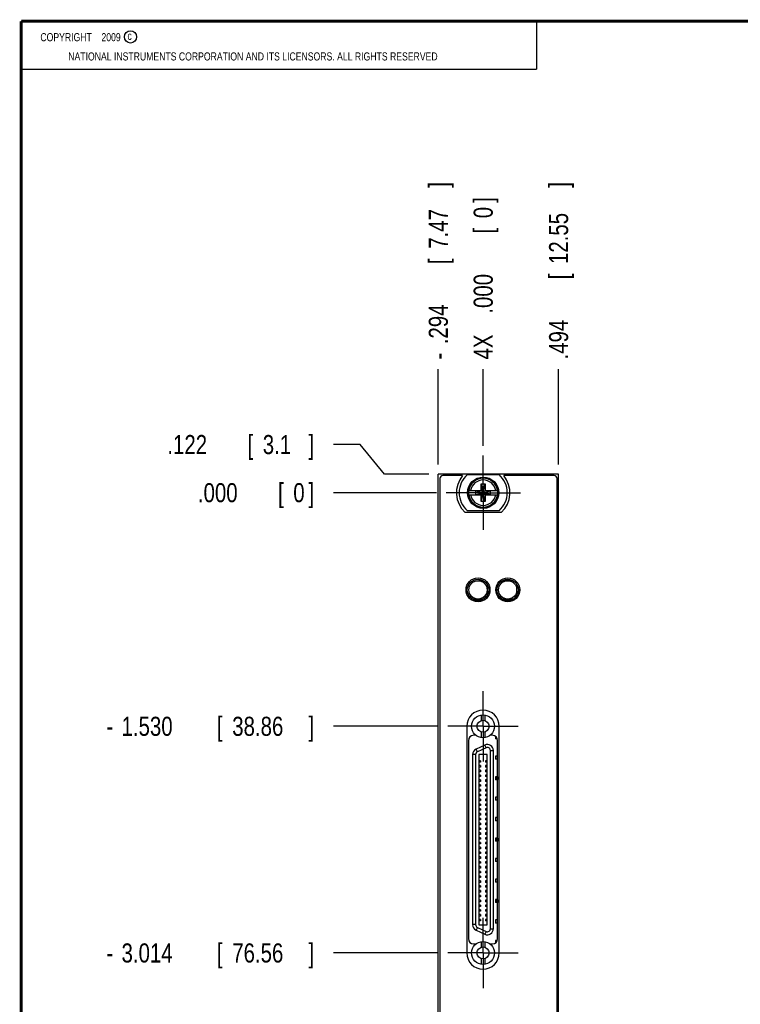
# Model space of a CAD drawing. Header units: inches. Extents: x 0.2 to 16.8, y 0.1 to 10.8.
# Tile 2 of 11: x 0.2 to 5, y 4.3 to 10.8. Entities that reach past the tile are written whole.
import ezdxf

# ---------------------------------------------------------------- set-up
doc = ezdxf.new("R2010")
doc.units = ezdxf.units.IN
doc.header["$LTSCALE"] = 0.935
doc.header["$MEASUREMENT"] = 0
doc.linetypes.add('CENTER', pattern=[0.6, 0.375, -0.075, 0.075, -0.075])
doc.layers.get('0').update_dxf_attribs({"linetype": 'CONTINUOUS'})
doc.layers.add('DEFAULT_1', color=7, linetype='CENTER')
doc.layers.add('DIMENSIONS', color=7, linetype='CONTINUOUS')
doc.styles.get("Standard").update_dxf_attribs({"font": 'txt', "width": 0.8})
doc.dimstyles.new('DIMSTYLE_2', dxfattribs={"dimtxt": 0.125, "dimasz": 0.18, "dimexe": 0.18, "dimexo": 0.0625, "dimgap": 0.09, "dimtad": 0, "dimtih": 1, "dimtoh": 1, "dimdec": 3, "dimzin": 4, "dimdsep": 46, "dimtxsty": 'STANDARD', "dimblk": '_FILLED', "dimblk1": '_FILLED', "dimblk2": '_FILLED', "dimcen": 0.09, "dimadec": 0, "dimazin": 0, "dimtp": 0.005, "dimtm": 0.005, "dimtfac": 1, "dimtdec": 3, "dimtofl": 0, "dimtmove": 0, "dimatfit": 3, "dimldrblk": '_FILLED', "dimfxl": 1, "dimtolj": 1, "dimtzin": 4, "dimarcsym": 0})

# ---------------------------------------------------------------- blocks, each defined once
blk = doc.blocks.new('*D5')
at = {"layer": 'DIMENSIONS', "color": 2, "linetype": 'CONTINUOUS'}
blk.add_line((2.9816, 6.1417), (2.2948, 6.1417), dxfattribs=at)
at = {"layer": 'DIMENSIONS', "color": 2, "linetype": 'CONTINUOUS', "width": 0.8}
for s, p in [('1.530', (0.9073, 6.0792)), ('[', (1.5323, 6.0792)), ('38.86', (1.6323, 6.0792)), (']', (2.1323, 6.0792)), ('-', (0.8073, 6.0792))]:
    blk.add_text(s, height=0.125, dxfattribs=at).set_placement(p)
blk = doc.blocks.new('_FILLED')
at = {"color": 0, "linetype": 'BYBLOCK'}
blk.add_solid([(0, 0), (-1, 0.174), (-1, -0.174)], dxfattribs=at)
blk = doc.blocks.new('*D6')
at = {"layer": 'DIMENSIONS', "color": 2, "linetype": 'CONTINUOUS'}
blk.add_line((2.9816, 4.6575), (2.2948, 4.6575), dxfattribs=at)
at = {"layer": 'DIMENSIONS', "color": 2, "linetype": 'CONTINUOUS', "width": 0.8}
for s, p in [('3.014', (0.9073, 4.595)), ('[', (1.5323, 4.595)), ('76.56', (1.6323, 4.595)), (']', (2.1323, 4.595)), ('-', (0.8073, 4.595))]:
    blk.add_text(s, height=0.125, dxfattribs=at).set_placement(p)
blk = doc.blocks.new('*D7')
at = {"layer": 'DIMENSIONS', "color": 2, "linetype": 'CONTINUOUS'}
for p, q in [((2.4713, 7.9866), (2.2948, 7.9866)), ((2.6293, 7.7935), (2.4713, 7.9866)), ((2.9198, 7.7935), (2.6293, 7.7935))]:
    blk.add_line(p, q, dxfattribs=at)
at = {"layer": 'DIMENSIONS', "color": 2, "linetype": 'CONTINUOUS', "width": 0.8}
for s, p in [('.122', (1.2073, 7.9241)), ('[', (1.7323, 7.9241)), ('3.1', (1.8323, 7.9241)), (']', (2.1323, 7.9241))]:
    blk.add_text(s, height=0.125, dxfattribs=at).set_placement(p)
blk = doc.blocks.new('*D8')
at = {"layer": 'DIMENSIONS', "color": 2, "linetype": 'CONTINUOUS'}
blk.add_line((2.9798, 2.8506), (2.2948, 2.8506), dxfattribs=at)
at = {"layer": 'DIMENSIONS', "color": 2, "linetype": 'CONTINUOUS', "width": 0.8}
for s, p in [('4.821', (0.8073, 2.7881)), ('[', (1.4323, 2.7881)), ('122.45', (1.5323, 2.7881)), (']', (2.1323, 2.7881)), ('-', (0.7073, 2.7881))]:
    blk.add_text(s, height=0.125, dxfattribs=at).set_placement(p)
blk = doc.blocks.new('*D9')
at = {"layer": 'DIMENSIONS', "color": 2, "linetype": 'CONTINUOUS'}
blk.add_line((2.9703, 7.6715), (2.2948, 7.6715), dxfattribs=at)
at = {"layer": 'DIMENSIONS', "color": 2, "linetype": 'CONTINUOUS', "width": 0.8}
for s, p in [('[', (1.9323, 7.609)), (']', (2.1323, 7.609)), ('.000', (1.4073, 7.609)), ('0', (2.0323, 7.609))]:
    blk.add_text(s, height=0.125, dxfattribs=at).set_placement(p)
blk = doc.blocks.new('*D10')
at = {"layer": 'DIMENSIONS', "color": 2, "linetype": 'CONTINUOUS'}
blk.add_line((3.7703, 7.856), (3.7703, 8.481), dxfattribs=at)
at = {"layer": 'DIMENSIONS', "color": 2, "linetype": 'CONTINUOUS', "width": 0.8}
for s, p in [(']', (3.8328, 9.6685)), ('12.55', (3.8328, 9.1685)), ('[', (3.8328, 9.0685)), ('.494', (3.8328, 8.5435))]:
    blk.add_text(s, height=0.125, rotation=90, dxfattribs=at).set_placement(p)
blk = doc.blocks.new('*D11')
at = {"layer": 'DIMENSIONS', "color": 2, "linetype": 'CONTINUOUS'}
blk.add_line((2.9823, 7.856), (2.9823, 8.481), dxfattribs=at)
at = {"layer": 'DIMENSIONS', "color": 2, "linetype": 'CONTINUOUS', "width": 0.8}
for s, p in [(']', (3.0448, 9.6685)), ('7.47', (3.0448, 9.2685)), ('[', (3.0448, 9.1685)), ('.294', (3.0448, 8.6435)), ('-', (3.0448, 8.5435))]:
    blk.add_text(s, height=0.125, rotation=90, dxfattribs=at).set_placement(p)
blk = doc.blocks.new('*D12')
at = {"layer": 'DIMENSIONS', "color": 2, "linetype": 'CONTINUOUS'}
blk.add_line((3.2763, 7.9775), (3.2763, 8.481), dxfattribs=at)
at = {"layer": 'DIMENSIONS', "color": 2, "linetype": 'CONTINUOUS', "width": 0.8}
for s, p in [(']', (3.3388, 9.5685)), ('0', (3.3388, 9.4685)), ('[', (3.3388, 9.3685)), ('.000', (3.3388, 8.8435)), ('4X ', (3.3388, 8.5435))]:
    blk.add_text(s, height=0.125, rotation=90, dxfattribs=at).set_placement(p)

msp = doc.modelspace()

# ---------------------------------------------------------------- linework, layer by layer
at = {"color": 2, "linetype": 'CONTINUOUS'}
for p, q in [((0.25, 10.7586), (3.625, 10.7586)), ((0.25, 10.7586), (0.25, 10.4456)), ((3.625, 10.7586), (3.625, 10.4456)), ((0.25, 10.4456), (3.625, 10.4456))]:
    msp.add_line(p, q, dxfattribs=at)
at = {"color": 7, "linetype": 'CONTINUOUS'}
for p, q in [((2.9823, 2.6556), (2.9823, 7.7935)), ((3.7703, 7.7935), (2.9823, 7.7935)), ((2.9923, 7.7635), (2.9923, 3.6935)), ((3.1418, 7.7835), (3.0123, 7.7835)), ((3.1725, 7.79), (3.38, 7.79)), ((3.7403, 7.7835), (3.4107, 7.7835)), ((3.7603, 3.6935), (3.7603, 7.7635)), ((3.7703, 2.6556), (3.7703, 7.7935)), ((3.1816, 7.6853), (3.2645, 7.6853)), ((3.2277, 7.6598), (3.2277, 7.6832)), ((3.2277, 7.6598), (3.3248, 7.6832)), ((3.2645, 7.6832), (3.2277, 7.6832)), ((3.2277, 7.6832), (3.3248, 7.6598)), ((3.2625, 7.6144), (3.29, 7.7286)), ((3.2625, 7.6853), (3.2625, 7.7286)), ((3.29, 7.6144), (3.2625, 7.7286)), ((3.2625, 7.7286), (3.29, 7.7286)), ((3.2645, 7.6853), (3.2645, 7.6832)), ((3.2645, 7.6598), (3.288, 7.6832)), ((3.288, 7.6598), (3.2645, 7.6832)), ((3.288, 7.6853), (3.288, 7.6832)), ((3.288, 7.6853), (3.3709, 7.6853)), ((3.3248, 7.6832), (3.288, 7.6832)), ((3.29, 7.7286), (3.29, 7.6853)), ((3.3248, 7.6598), (3.3248, 7.6832)), ((3.1816, 7.6578), (3.2645, 7.6578)), ((3.2277, 7.6598), (3.2645, 7.6598)), ((3.2625, 7.6144), (3.2625, 7.6578)), ((3.29, 7.6144), (3.2625, 7.6144)), ((3.2645, 7.6578), (3.2645, 7.6598)), ((3.288, 7.6578), (3.288, 7.6598)), ((3.288, 7.6598), (3.3248, 7.6598)), ((3.288, 7.6578), (3.3709, 7.6578)), ((3.29, 7.6578), (3.29, 7.6144)), ((3.38, 7.553), (3.1725, 7.553)), ((3.3945, 7.5425), (3.158, 7.5425)), ((3.2493, 7.104), (3.2493, 7.095)), ((3.2777, 7.095), (3.2493, 7.095)), ((3.4727, 7.095), (3.4018, 7.095)), ((3.3023, 7.0698), (3.3023, 7.0002)), ((3.4973, 7.0002), (3.4973, 7.0698)), ((3.2777, 6.975), (3.2068, 6.975)), ((3.4727, 6.975), (3.4018, 6.975)), ((3.2623, 6.2154), (3.2623, 6.179)), ((3.2878, 6.2154), (3.2878, 6.179)), ((3.1691, 6.1417), (3.1691, 4.6575)), ((3.3811, 4.6575), (3.3811, 6.1417)), ((3.2281, 6.0826), (3.2141, 6.0826)), ((3.2281, 6.0838), (3.2281, 6.0826)), ((3.2623, 6.1045), (3.2623, 6.068)), ((3.2878, 6.1045), (3.2878, 6.068)), ((3.3221, 6.0826), (3.3221, 6.0838)), ((3.3361, 6.0826), (3.3221, 6.0826)), ((3.3561, 6.0762), (3.3561, 6.0597)), ((3.1791, 6.0476), (3.1791, 4.7516)), ((3.2872, 6.019), (3.2297, 5.9922)), ((3.3687, 6.0597), (3.3561, 6.0597)), ((3.3711, 4.7516), (3.3711, 6.0476)), ((3.2069, 5.9565), (3.2069, 4.8428)), ((3.2485, 5.9567), (3.2485, 4.8425)), ((3.3016, 5.9567), (3.2485, 5.9567)), ((3.3016, 4.8425), (3.3016, 5.9567)), ((3.3432, 4.816), (3.3432, 5.9833)), ((3.3561, 5.9457), (3.3561, 5.9256)), ((3.3711, 5.9457), (3.3561, 5.9457)), ((3.2593, 5.9163), (3.2485, 5.9163)), ((3.2593, 5.9065), (3.2485, 5.9065)), ((3.2593, 5.8849), (3.2485, 5.8849)), ((3.2593, 5.875), (3.2485, 5.875)), ((3.2593, 5.9163), (3.2593, 5.9065)), ((3.2593, 5.8849), (3.2593, 5.875)), ((3.2908, 5.9163), (3.2908, 5.9065)), ((3.3016, 5.9163), (3.2908, 5.9163)), ((3.3016, 5.9065), (3.2908, 5.9065)), ((3.2908, 5.8849), (3.2908, 5.875)), ((3.3016, 5.8849), (3.2908, 5.8849)), ((3.3016, 5.875), (3.2908, 5.875)), ((3.3711, 5.9256), (3.3561, 5.9256)), ((3.2593, 5.8534), (3.2485, 5.8534)), ((3.2593, 5.8435), (3.2485, 5.8435)), ((3.2593, 5.8219), (3.2485, 5.8219)), ((3.2593, 5.812), (3.2485, 5.812)), ((3.2593, 5.8534), (3.2593, 5.8435)), ((3.2593, 5.8219), (3.2593, 5.812)), ((3.2908, 5.8534), (3.2908, 5.8435)), ((3.3016, 5.8534), (3.2908, 5.8534)), ((3.3016, 5.8435), (3.2908, 5.8435)), ((3.2908, 5.8219), (3.2908, 5.812)), ((3.3016, 5.8219), (3.2908, 5.8219)), ((3.3016, 5.812), (3.2908, 5.812)), ((3.3561, 5.8117), (3.3561, 5.7916)), ((3.3711, 5.8117), (3.3561, 5.8117)), ((3.3577, 5.8117), (3.3577, 5.7916)), ((3.363, 5.8117), (3.363, 5.7933)), ((3.3705, 5.8117), (3.3705, 5.7933)), ((3.2593, 5.7904), (3.2485, 5.7904)), ((3.2593, 5.7805), (3.2485, 5.7805)), ((3.2593, 5.7589), (3.2485, 5.7589)), ((3.2593, 5.749), (3.2485, 5.749)), ((3.2593, 5.7904), (3.2593, 5.7805)), ((3.2593, 5.7589), (3.2593, 5.749)), ((3.2908, 5.7904), (3.2908, 5.7805)), ((3.3016, 5.7904), (3.2908, 5.7904)), ((3.3016, 5.7805), (3.2908, 5.7805)), ((3.2908, 5.7589), (3.2908, 5.749)), ((3.3016, 5.7589), (3.2908, 5.7589)), ((3.3016, 5.749), (3.2908, 5.749)), ((3.3711, 5.7916), (3.3561, 5.7916)), ((3.3705, 5.7933), (3.3577, 5.7933)), ((3.2593, 5.7274), (3.2485, 5.7274)), ((3.2593, 5.7175), (3.2485, 5.7175)), ((3.2593, 5.6959), (3.2485, 5.6959)), ((3.2593, 5.686), (3.2485, 5.686)), ((3.2593, 5.7274), (3.2593, 5.7175)), ((3.2593, 5.6959), (3.2593, 5.686)), ((3.2908, 5.7274), (3.2908, 5.7175)), ((3.3016, 5.7274), (3.2908, 5.7274)), ((3.3016, 5.7175), (3.2908, 5.7175)), ((3.2908, 5.6959), (3.2908, 5.686)), ((3.3016, 5.6959), (3.2908, 5.6959)), ((3.3016, 5.686), (3.2908, 5.686)), ((3.3561, 5.6777), (3.3561, 5.6576)), ((3.3711, 5.6777), (3.3561, 5.6777)), ((3.2593, 5.6644), (3.2485, 5.6644)), ((3.2593, 5.6545), (3.2485, 5.6545)), ((3.2593, 5.6329), (3.2485, 5.6329)), ((3.2593, 5.623), (3.2485, 5.623)), ((3.2593, 5.6644), (3.2593, 5.6545)), ((3.2593, 5.6329), (3.2593, 5.623)), ((3.2908, 5.6644), (3.2908, 5.6545)), ((3.3016, 5.6644), (3.2908, 5.6644)), ((3.3016, 5.6545), (3.2908, 5.6545)), ((3.2908, 5.6329), (3.2908, 5.623)), ((3.3016, 5.6329), (3.2908, 5.6329)), ((3.3016, 5.623), (3.2908, 5.623)), ((3.3711, 5.6576), (3.3561, 5.6576)), ((3.2593, 5.6014), (3.2485, 5.6014)), ((3.2593, 5.5915), (3.2485, 5.5915)), ((3.2593, 5.5699), (3.2485, 5.5699)), ((3.2593, 5.5601), (3.2485, 5.5601)), ((3.2593, 5.6014), (3.2593, 5.5915)), ((3.2593, 5.5699), (3.2593, 5.5601)), ((3.2908, 5.6014), (3.2908, 5.5915)), ((3.3016, 5.6014), (3.2908, 5.6014)), ((3.3016, 5.5915), (3.2908, 5.5915)), ((3.2908, 5.5699), (3.2908, 5.5601)), ((3.3016, 5.5699), (3.2908, 5.5699)), ((3.3016, 5.5601), (3.2908, 5.5601)), ((3.2593, 5.5384), (3.2485, 5.5384)), ((3.2593, 5.5286), (3.2485, 5.5286)), ((3.2593, 5.5069), (3.2485, 5.5069)), ((3.2593, 5.4971), (3.2485, 5.4971)), ((3.2593, 5.5384), (3.2593, 5.5286)), ((3.2593, 5.5069), (3.2593, 5.4971)), ((3.2908, 5.5384), (3.2908, 5.5286)), ((3.3016, 5.5384), (3.2908, 5.5384)), ((3.3016, 5.5286), (3.2908, 5.5286)), ((3.2908, 5.5069), (3.2908, 5.4971)), ((3.3016, 5.5069), (3.2908, 5.5069)), ((3.3016, 5.4971), (3.2908, 5.4971)), ((3.3561, 5.5437), (3.3561, 5.5236)), ((3.3711, 5.5437), (3.3561, 5.5437)), ((3.3711, 5.5236), (3.3561, 5.5236)), ((3.2593, 5.4754), (3.2485, 5.4754)), ((3.2593, 5.4656), (3.2485, 5.4656)), ((3.2593, 5.4439), (3.2485, 5.4439)), ((3.2593, 5.4341), (3.2485, 5.4341)), ((3.2593, 5.4754), (3.2593, 5.4656)), ((3.2593, 5.4439), (3.2593, 5.4341)), ((3.2908, 5.4754), (3.2908, 5.4656)), ((3.3016, 5.4754), (3.2908, 5.4754)), ((3.3016, 5.4656), (3.2908, 5.4656)), ((3.2908, 5.4439), (3.2908, 5.4341)), ((3.3016, 5.4439), (3.2908, 5.4439)), ((3.3016, 5.4341), (3.2908, 5.4341)), ((3.2593, 5.4124), (3.2485, 5.4124)), ((3.2593, 5.4026), (3.2485, 5.4026)), ((3.2593, 5.3809), (3.2485, 5.3809)), ((3.2593, 5.3711), (3.2485, 5.3711)), ((3.2593, 5.4124), (3.2593, 5.4026)), ((3.2593, 5.3809), (3.2593, 5.3711)), ((3.2908, 5.4124), (3.2908, 5.4026)), ((3.3016, 5.4124), (3.2908, 5.4124)), ((3.3016, 5.4026), (3.2908, 5.4026)), ((3.2908, 5.3809), (3.2908, 5.3711)), ((3.3016, 5.3809), (3.2908, 5.3809)), ((3.3016, 5.3711), (3.2908, 5.3711)), ((3.3561, 5.4097), (3.3561, 5.3896)), ((3.3711, 5.4097), (3.3561, 5.4097)), ((3.3711, 5.3896), (3.3561, 5.3896)), ((3.3577, 5.4097), (3.3577, 5.3896)), ((3.363, 5.4097), (3.363, 5.3896)), ((3.3705, 5.4097), (3.3705, 5.3896)), ((3.2593, 5.3494), (3.2485, 5.3494)), ((3.2593, 5.3396), (3.2485, 5.3396)), ((3.2593, 5.3179), (3.2485, 5.3179)), ((3.2593, 5.3081), (3.2485, 5.3081)), ((3.2593, 5.3494), (3.2593, 5.3396)), ((3.2593, 5.3179), (3.2593, 5.3081)), ((3.2908, 5.3494), (3.2908, 5.3396)), ((3.3016, 5.3494), (3.2908, 5.3494)), ((3.3016, 5.3396), (3.2908, 5.3396)), ((3.2908, 5.3179), (3.2908, 5.3081)), ((3.3016, 5.3179), (3.2908, 5.3179)), ((3.3016, 5.3081), (3.2908, 5.3081)), ((3.2593, 5.2864), (3.2485, 5.2864)), ((3.2593, 5.2766), (3.2485, 5.2766)), ((3.2593, 5.2549), (3.2485, 5.2549)), ((3.2593, 5.2451), (3.2485, 5.2451)), ((3.2593, 5.2234), (3.2485, 5.2234)), ((3.2593, 5.2864), (3.2593, 5.2766)), ((3.2593, 5.2549), (3.2593, 5.2451)), ((3.2593, 5.2234), (3.2593, 5.2136)), ((3.2908, 5.2864), (3.2908, 5.2766)), ((3.3016, 5.2864), (3.2908, 5.2864)), ((3.3016, 5.2766), (3.2908, 5.2766)), ((3.2908, 5.2549), (3.2908, 5.2451)), ((3.3016, 5.2549), (3.2908, 5.2549)), ((3.3016, 5.2451), (3.2908, 5.2451)), ((3.2908, 5.2234), (3.2908, 5.2136)), ((3.3016, 5.2234), (3.2908, 5.2234)), ((3.3561, 5.2756), (3.3561, 5.2556)), ((3.3711, 5.2756), (3.3561, 5.2756)), ((3.3711, 5.2556), (3.3561, 5.2556)), ((3.2593, 5.2136), (3.2485, 5.2136)), ((3.2593, 5.1919), (3.2485, 5.1919)), ((3.2593, 5.1821), (3.2485, 5.1821)), ((3.2593, 5.1604), (3.2485, 5.1604)), ((3.2593, 5.1919), (3.2593, 5.1821)), ((3.2593, 5.1604), (3.2593, 5.1506)), ((3.3016, 5.2136), (3.2908, 5.2136)), ((3.2908, 5.1919), (3.2908, 5.1821)), ((3.3016, 5.1919), (3.2908, 5.1919)), ((3.3016, 5.1821), (3.2908, 5.1821)), ((3.2908, 5.1604), (3.2908, 5.1506)), ((3.3016, 5.1604), (3.2908, 5.1604)), ((3.2593, 5.1506), (3.2485, 5.1506)), ((3.2593, 5.1289), (3.2485, 5.1289)), ((3.2593, 5.1191), (3.2485, 5.1191)), ((3.2593, 5.0975), (3.2485, 5.0975)), ((3.2593, 5.1289), (3.2593, 5.1191)), ((3.2593, 5.0975), (3.2593, 5.0876)), ((3.3016, 5.1506), (3.2908, 5.1506)), ((3.2908, 5.1289), (3.2908, 5.1191)), ((3.3016, 5.1289), (3.2908, 5.1289)), ((3.3016, 5.1191), (3.2908, 5.1191)), ((3.2908, 5.0975), (3.2908, 5.0876)), ((3.3016, 5.0975), (3.2908, 5.0975)), ((3.3561, 5.1416), (3.3561, 5.1215)), ((3.3711, 5.1416), (3.3561, 5.1416)), ((3.3711, 5.1215), (3.3561, 5.1215)), ((3.2593, 5.0876), (3.2485, 5.0876)), ((3.2593, 5.066), (3.2485, 5.066)), ((3.2593, 5.0561), (3.2485, 5.0561)), ((3.2593, 5.0345), (3.2485, 5.0345)), ((3.2593, 5.066), (3.2593, 5.0561)), ((3.2593, 5.0345), (3.2593, 5.0246)), ((3.3016, 5.0876), (3.2908, 5.0876)), ((3.3016, 5.066), (3.2908, 5.066)), ((3.2908, 5.066), (3.2908, 5.0561)), ((3.3016, 5.0561), (3.2908, 5.0561)), ((3.3016, 5.0345), (3.2908, 5.0345)), ((3.2908, 5.0345), (3.2908, 5.0246)), ((3.2593, 5.0246), (3.2485, 5.0246)), ((3.2593, 5.003), (3.2485, 5.003)), ((3.2593, 4.9931), (3.2485, 4.9931)), ((3.2593, 4.9715), (3.2485, 4.9715)), ((3.2593, 5.003), (3.2593, 4.9931)), ((3.2593, 4.9715), (3.2593, 4.9616)), ((3.3016, 5.0246), (3.2908, 5.0246)), ((3.3016, 5.003), (3.2908, 5.003)), ((3.2908, 5.003), (3.2908, 4.9931)), ((3.3016, 4.9931), (3.2908, 4.9931)), ((3.3016, 4.9715), (3.2908, 4.9715)), ((3.2908, 4.9715), (3.2908, 4.9616)), ((3.3711, 5.0076), (3.3561, 5.0076)), ((3.3561, 5.0076), (3.3561, 4.9875)), ((3.3711, 4.9875), (3.3561, 4.9875)), ((3.3577, 5.0076), (3.3577, 4.9875)), ((3.3705, 5.0059), (3.3577, 5.0059)), ((3.363, 5.0059), (3.363, 4.9875)), ((3.3705, 5.0059), (3.3705, 4.9875)), ((3.2593, 4.9616), (3.2485, 4.9616)), ((3.2593, 4.94), (3.2485, 4.94)), ((3.2593, 4.9301), (3.2485, 4.9301)), ((3.2593, 4.9085), (3.2485, 4.9085)), ((3.2593, 4.94), (3.2593, 4.9301)), ((3.2593, 4.9085), (3.2593, 4.8986)), ((3.3016, 4.9616), (3.2908, 4.9616)), ((3.3016, 4.94), (3.2908, 4.94)), ((3.2908, 4.94), (3.2908, 4.9301)), ((3.3016, 4.9301), (3.2908, 4.9301)), ((3.3016, 4.9085), (3.2908, 4.9085)), ((3.2908, 4.9085), (3.2908, 4.8986)), ((3.2593, 4.8986), (3.2485, 4.8986)), ((3.2593, 4.877), (3.2485, 4.877)), ((3.2593, 4.8671), (3.2485, 4.8671)), ((3.2485, 4.8425), (3.3016, 4.8425)), ((3.2593, 4.877), (3.2593, 4.8671)), ((3.3016, 4.8986), (3.2908, 4.8986)), ((3.3016, 4.877), (3.2908, 4.877)), ((3.2908, 4.877), (3.2908, 4.8671)), ((3.3016, 4.8671), (3.2908, 4.8671)), ((3.3711, 4.8736), (3.3561, 4.8736)), ((3.3561, 4.8736), (3.3561, 4.8535)), ((3.3711, 4.8535), (3.3561, 4.8535)), ((3.2297, 4.8071), (3.2872, 4.7803)), ((3.2141, 4.7166), (3.2281, 4.7166)), ((3.2281, 4.7166), (3.2281, 4.7155)), ((3.2623, 4.7312), (3.2623, 4.6947)), ((3.2878, 4.7312), (3.2878, 4.6947)), ((3.3221, 4.7166), (3.3361, 4.7166)), ((3.3221, 4.7155), (3.3221, 4.7166)), ((3.3687, 4.7396), (3.3561, 4.7396)), ((3.3561, 4.7396), (3.3561, 4.723)), ((3.2623, 4.6203), (3.2623, 4.5838)), ((3.2878, 4.6203), (3.2878, 4.5838))]:
    msp.add_line(p, q, dxfattribs=at)
at = {"color": 9, "linetype": 'CONTINUOUS'}
for p, q in [((3.2955, 6.0011), (3.238, 5.9743)), ((3.2955, 6.0011), (3.2872, 6.019)), ((3.2266, 5.9565), (3.2069, 5.9565)), ((3.2266, 5.9565), (3.2266, 4.8428)), ((3.238, 5.9743), (3.2297, 5.9922)), ((3.3235, 4.816), (3.3235, 5.9833)), ((3.3235, 5.9833), (3.3432, 5.9833)), ((3.2266, 4.8428), (3.2069, 4.8428)), ((3.238, 4.8249), (3.2297, 4.8071)), ((3.238, 4.8249), (3.2955, 4.7981)), ((3.2955, 4.7981), (3.2872, 4.7803)), ((3.3235, 4.816), (3.3432, 4.816))]:
    msp.add_line(p, q, dxfattribs=at)
at = {"color": 7, "linetype": 'CONTINUOUS', "const_width": 0.02}
for points in [[(0.25, 10.7586), (0.25, 0.2586)], [(16.75, 10.7586), (0.25, 10.7586)]]:
    msp.add_lwpolyline(points, dxfattribs=at)
at = {"color": 2, "linetype": 'CONTINUOUS'}
msp.add_circle((0.9659, 10.6562), 0.0403, dxfattribs=at)
at = {"color": 7, "linetype": 'CONTINUOUS'}
for centre, radius in [((3.2763, 7.6715), 0.1025), ((3.2763, 7.6715), 0.098), ((3.2423, 7.035), 0.0785), ((3.2423, 7.035), 0.07), ((3.2423, 7.035), 0.06), ((3.4373, 7.035), 0.0785), ((3.4373, 7.035), 0.07), ((3.4373, 7.035), 0.06), ((3.2751, 6.1417), 0.0748), ((3.2751, 6.1417), 0.0394), ((3.2751, 4.6575), 0.0748), ((3.2751, 4.6575), 0.0394)]:
    msp.add_circle(centre, radius, dxfattribs=at)
for centre, radius, start, end in [((3.0123, 7.7635), 0.02, 90, 180), ((3.2763, 7.6715), 0.175, 140.20818, 227.4886), ((3.2763, 7.6715), 0.1575, 131.20295, 228.79705), ((3.2763, 7.6715), 0.1575, 311.20295, 48.79705), ((3.2763, 7.6715), 0.175, 312.5114, 39.79182), ((3.7403, 7.7635), 0.02, 0, 90), ((3.2763, 7.6715), 0.0956, 171.71661, 188.28339), ((3.2763, 7.6715), 0.0956, 351.71661, 8.28339), ((3.2751, 6.1417), 0.106, 0, 180), ((3.2141, 6.0476), 0.035, 90, 180), ((3.3361, 6.0476), 0.035, 0, 90), ((3.3038, 5.9833), 0.0394, 0, 115), ((3.2463, 5.9565), 0.0394, 115, 180), ((3.2463, 4.8428), 0.0394, 180, 245), ((3.3038, 4.816), 0.0394, 245, 360), ((3.2141, 4.7516), 0.035, 180, 270), ((3.3361, 4.7516), 0.035, 270, 360), ((3.2751, 4.6575), 0.106, 180, 360)]:
    msp.add_arc(centre, radius, start, end, dxfattribs=at)
at = {"color": 9, "linetype": 'CONTINUOUS'}
for centre, radius, start, end in [((3.2763, 7.6715), 0.0947, 8.36374, 171.63626), ((3.2763, 7.6715), 0.0832, 9.53359, 170.46641), ((3.2763, 7.6715), 0.0947, 188.36374, 351.63626), ((3.2763, 7.6715), 0.0832, 189.53359, 350.46641), ((3.3038, 5.9833), 0.0197, 0, 115), ((3.2463, 5.9565), 0.0197, 115, 180), ((3.2463, 4.8428), 0.0197, 180, 245), ((3.3038, 4.816), 0.0197, 245, 360)]:
    msp.add_arc(centre, radius, start, end, dxfattribs=at)
at = {"layer": 'DEFAULT_1', "color": 7, "linetype": 'CENTER'}
for p, q in [((3.2763, 7.6715), (3.2763, 7.915)), ((3.2763, 7.6715), (3.0328, 7.6715)), ((3.2763, 7.6715), (3.2763, 7.428)), ((3.2763, 7.6715), (3.5198, 7.6715)), ((3.2751, 6.1417), (3.2751, 6.3727)), ((3.2751, 6.1417), (3.0441, 6.1417)), ((3.2751, 6.1417), (3.2751, 5.9107)), ((3.2751, 6.1417), (3.5061, 6.1417)), ((3.2751, 4.6575), (3.2751, 4.8885)), ((3.2751, 4.6575), (3.0441, 4.6575)), ((3.2751, 4.6575), (3.5061, 4.6575)), ((3.2751, 4.6575), (3.2751, 4.4265))]:
    msp.add_line(p, q, dxfattribs=at)

# ---------------------------------------------------------------- texts
at = {"color": 2, "linetype": 'CONTINUOUS', "width": 0.8}
for s, p in [('c', (0.946, 10.6363)), ('NATIONAL INSTRUMENTS CORPORATION AND ITS LICENSORS. ALL RIGHTS RESERVED', (0.5583, 10.5016))]:
    msp.add_text(s, height=0.053, dxfattribs=at).set_placement(p)
at = {"color": 2, "linetype": 'CONTINUOUS', "insert": (0.3125, 10.6805), "char_height": 0.053, "width": 0.8904, "attachment_point": 1}
msp.add_mtext('    COPYRIGHT    2009', dxfattribs=at)

# ---------------------------------------------------------------- dimensions: what is measured, and where the dimension line sits
at = {"layer": 'DIMENSIONS', "color": 2, "linetype": 'CONTINUOUS'}
for feature_location, offset, dtype, origin, text, picture, middle in [((2.9823, 7.856), (0, 0.625), 1, (3.2763, 7.915), '-<>', '*D11', (2.9823, 9.156)), ((3.2762569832, 7.9775360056), (0, 0.5035), 1, (3.2762569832, 7.9150360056), '4X <>', '*D12', (3.2762569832, 9.1060360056)), ((2.9798, 2.8506), (-0.685, 0), 0, (3.0328, 7.6715), '-<>', '*D8', (1.4698, 2.8506)), ((2.9816, 6.1417), (-0.6868, 0), 0, (3.0328, 7.6715), '-<>', '*D5', (1.5198, 6.1417)), ((2.9816, 4.6575), (-0.6868, 0), 0, (3.0328, 7.6715), '-<>', '*D6', (1.5198, 4.6575))]:
    dim = msp.add_ordinate_dim(feature_location=feature_location, offset=offset, dtype=dtype, origin=origin, text=text, dimstyle='DIMSTYLE_2', dxfattribs=at)
    dim.commit()
    dim.dimension.update_dxf_attribs({"geometry": picture, "text_midpoint": middle})
for feature_location, offset, dtype, origin, picture, middle in [((3.7703, 7.856), (0, 0.625), 1, (3.2763, 7.915), '*D10', (3.7703, 9.156)), ((2.9198, 7.7935), (-0.625, 0.193), 0, (3.0328, 7.6715), '*D7', (1.7198, 7.9866)), ((2.9702569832, 7.6715360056), (-0.6755, 0), 0, (3.0327569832, 7.6715360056), '*D9', (1.8197569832, 7.6715360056))]:
    dim = msp.add_ordinate_dim(feature_location=feature_location, offset=offset, dtype=dtype, origin=origin, dimstyle='DIMSTYLE_2', dxfattribs=at)
    dim.commit()
    dim.dimension.update_dxf_attribs({"geometry": picture, "text_midpoint": middle})

doc.saveas('drawing.dxf')
